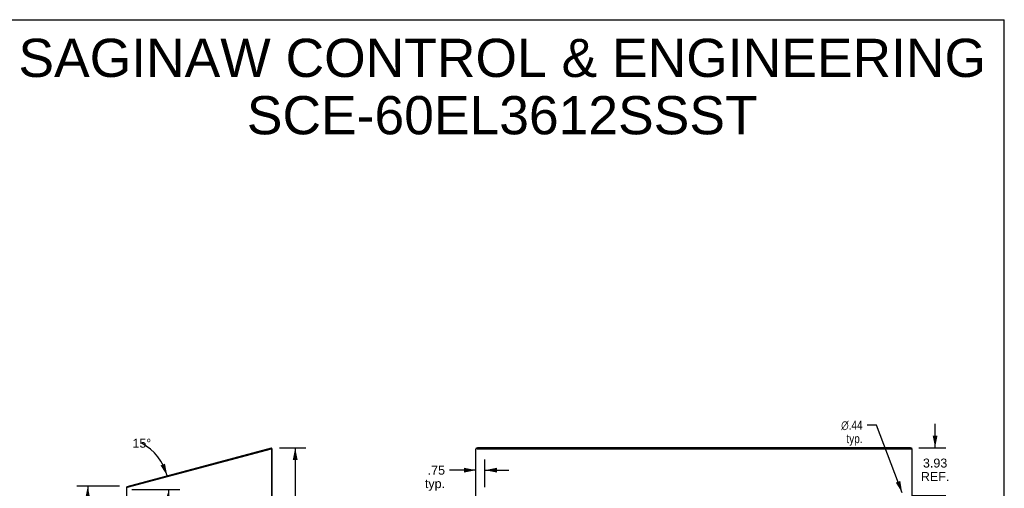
# Model space of a CAD drawing. Header units: inches. Extents: x 0 to 168, y 0 to 108.
# Tile 7 of 7: x 86 to 168, y 70 to 108. Entities that reach past the tile are written whole.
import ezdxf

# ---------------------------------------------------------------- set-up
doc = ezdxf.new("R2010")
doc.units = ezdxf.units.IN
doc.header["$LTSCALE"] = 9.21831
doc.header["$MEASUREMENT"] = 0
doc.layers.get('0').update_dxf_attribs({"linetype": 'CONTINUOUS'})
doc.layers.add('DIMENSIONS', color=7, linetype='CONTINUOUS')
doc.styles.get("Standard").update_dxf_attribs({"font": 'arial.ttf'})
doc.styles.add('TEXTSTYLE_1', font='gdt', dxfattribs={"width": 0.8})
doc.dimstyles.new('DIMSTYLE_1', dxfattribs={"dimtxt": 0.739437, "dimasz": 0.985915, "dimexe": 0.09, "dimexo": 0.07, "dimgap": 0.0375, "dimtad": 0, "dimtih": 1, "dimtoh": 1, "dimzin": 4, "dimdsep": 46, "dimtxsty": 'Standard', "dimblk": '_FILLED', "dimblk1": '_FILLED', "dimblk2": '_FILLED', "dimcen": 0.09, "dimazin": 1, "dimtfac": 1, "dimtofl": 0, "dimtmove": 0, "dimatfit": 3, "dimldrblk": '_FILLED', "dimfxl": 0, "dimtolj": 1, "dimtzin": 4, "dimarcsym": 0})
doc.dimstyles.new('DIMSTYLE_2', dxfattribs={"dimtxt": 0.739437, "dimasz": 0.985915, "dimexe": 0.09, "dimexo": 0.07, "dimgap": 0.0375, "dimtad": 0, "dimtih": 1, "dimtoh": 1, "dimdec": 0, "dimzin": 4, "dimdsep": 46, "dimtxsty": 'Standard', "dimblk": '_FILLED', "dimblk1": '_FILLED', "dimblk2": '_FILLED', "dimcen": 0.09, "dimadec": 0, "dimazin": 1, "dimtfac": 1, "dimtofl": 0, "dimtmove": 0, "dimatfit": 3, "dimldrblk": '_FILLED', "dimfxl": 0, "dimtolj": 1, "dimtzin": 4, "dimarcsym": 0})
doc.dimstyles.new('DIMSTYLE_3', dxfattribs={"dimtxt": 0.739437, "dimasz": 0.985915, "dimexe": 0.09, "dimexo": 0.07, "dimgap": 0.09, "dimtad": 0, "dimtih": 1, "dimtoh": 1, "dimzin": 4, "dimdsep": 46, "dimtxsty": 'Standard', "dimblk": '_FILLED', "dimblk1": '_FILLED', "dimblk2": '_FILLED', "dimcen": 0.09, "dimazin": 1, "dimtfac": 1, "dimtofl": 0, "dimtmove": 0, "dimatfit": 1, "dimldrblk": '_FILLED', "dimfxl": 0, "dimtolj": 1, "dimtzin": 4, "dimarcsym": 0})

# ---------------------------------------------------------------- blocks, each defined once
blk = doc.blocks.new('_FILLED')
at = {"color": 0, "linetype": 'ByBlock'}
blk.add_solid([(0, 0), (-1, 0.2), (-1, -0.2)], dxfattribs=at)
blk = doc.blocks.new('*D1')
at = {"layer": 'DIMENSIONS', "color": 2, "linetype": 'Continuous'}
for p, q in [((94.6, 69.942), (91.103, 69.942)), ((91.991, 69.942), (91.991, 40.679)), ((91.991, 9.938), (91.991, 39.201)), ((94.66, 9.938), (91.103, 9.938))]:
    blk.add_line(p, q, dxfattribs=at)
at = {"layer": 'DIMENSIONS', "color": 2, "linetype": 'Continuous', "xscale": 0.9859154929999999, "yscale": 0.9859154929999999, "zscale": 0.9859154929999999}
for p, rotation in [((91.991, 69.942), 90), ((91.991, 9.938), 270)]:
    blk.add_blockref('_FILLED', p, dxfattribs=dict(at, rotation=rotation))
at = {"layer": 'DIMENSIONS', "color": 2, "linetype": 'Continuous', "insert": (91.991, 40.31), "char_height": 0.7394, "width": 2.5839, "attachment_point": 2, "line_spacing_factor": 0.9}
blk.add_mtext('60.00', dxfattribs=at)
blk = doc.blocks.new('*D2')
at = {"layer": 'DIMENSIONS', "color": 2, "linetype": 'Continuous'}
for p, q in [((107.8, 73.109), (109.993, 73.109)), ((109.106, 73.109), (109.106, 42.263)), ((109.106, 9.938), (109.106, 40.784)), ((107.754, 9.938), (109.993, 9.938))]:
    blk.add_line(p, q, dxfattribs=at)
at = {"layer": 'DIMENSIONS', "color": 2, "linetype": 'Continuous', "xscale": 0.9859154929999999, "yscale": 0.9859154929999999, "zscale": 0.9859154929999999}
for p, rotation in [((109.106, 73.109), 90), ((109.106, 9.938), 270)]:
    blk.add_blockref('_FILLED', p, dxfattribs=dict(at, rotation=rotation))
at = {"layer": 'DIMENSIONS', "color": 2, "linetype": 'Continuous', "insert": (109.106, 41.893), "char_height": 0.7394, "width": 2.5839, "attachment_point": 2, "line_spacing_factor": 0.9}
blk.add_mtext('63.17', dxfattribs=at)
blk = doc.blocks.new('*D4')
at = {"layer": 'DIMENSIONS', "color": 2, "linetype": 'Continuous'}
blk.add_line((95.637, 69.688), (99.581, 69.688), dxfattribs=at)
for start, end in [(15, 60.98615), (334.03922, 360)]:
    blk.add_arc((94.341, 69.688), 4.352, start, end, dxfattribs=at)
for points in [[(98, 71.659), (98.545, 70.814), (98.367, 71.804)], [(98.778, 68.686), (98.693, 69.688), (98.386, 68.731)]]:
    blk.add_solid(points, dxfattribs=at)
at = {"layer": 'DIMENSIONS', "color": 2, "linetype": 'Continuous', "insert": (96.452, 73.863), "char_height": 0.73944, "width": 1.64197, "attachment_point": 2, "line_spacing_factor": 0.9}
blk.add_mtext('15\\fgdt;{\\fgdt;~}', dxfattribs=at)
blk = doc.blocks.new('*D5')
at = {"layer": 'DIMENSIONS', "color": 2, "linetype": 'Continuous'}
for p, q in [((124.763, 69.878), (124.763, 72.158)), ((124.013, 71.271), (121.841, 71.271)), ((124.763, 71.271), (126.735, 71.271))]:
    blk.add_line(p, q, dxfattribs=at)
at = {"layer": 'DIMENSIONS', "color": 2, "linetype": 'Continuous', "xscale": 0.9859154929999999, "yscale": 0.9859154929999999, "zscale": 0.9859154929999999}
blk.add_blockref('_FILLED', (124.013, 71.271), dxfattribs=at)
at = {"layer": 'DIMENSIONS', "color": 2, "linetype": 'Continuous', "xscale": 0.9859154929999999, "yscale": 0.9859154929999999, "zscale": 0.9859154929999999, "rotation": 180}
blk.add_blockref('_FILLED', (124.763, 71.271), dxfattribs=at)
at = {"layer": 'DIMENSIONS', "color": 2, "linetype": 'Continuous', "insert": (121.471, 71.641), "char_height": 0.7394, "width": 1.66305, "attachment_point": 3, "line_spacing_factor": 0.9}
blk.add_mtext('.75\\Ptyp.', dxfattribs=at)
blk = doc.blocks.new('*D6')
at = {"layer": 'DIMENSIONS', "color": 2, "linetype": 'Continuous'}
for p, q in [((157.068, 74.983), (156.282, 74.983)), ((159.185, 69.393), (157.068, 74.983))]:
    blk.add_line(p, q, dxfattribs=at)
at = {"layer": 'DIMENSIONS', "color": 2, "linetype": 'Continuous', "xscale": 0.9859154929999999, "yscale": 0.9859154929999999, "zscale": 0.9859154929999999, "rotation": 290.7443628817}
blk.add_blockref('_FILLED', (159.185, 69.393), dxfattribs=at)
at = {"layer": 'DIMENSIONS', "color": 2, "linetype": 'Continuous', "insert": (155.913, 75.352), "char_height": 0.73944, "width": 2.42081, "attachment_point": 3, "line_spacing_factor": 0.9, "style": 'TEXTSTYLE_1'}
blk.add_mtext('{\\fgdt;n}\\fArial;.44\\Ptyp.', dxfattribs=at)
blk = doc.blocks.new('*D17')
at = {"layer": 'DIMENSIONS', "color": 2, "linetype": 'Continuous'}
for p, q in [((161.896, 73.12), (161.896, 75.091)), ((160.56, 73.12), (162.783, 73.12)), ((159.953, 69.188), (162.783, 69.188)), ((161.896, 69.188), (161.896, 67.216))]:
    blk.add_line(p, q, dxfattribs=at)
at = {"layer": 'DIMENSIONS', "color": 2, "linetype": 'Continuous', "xscale": 0.9859154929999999, "yscale": 0.9859154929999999, "zscale": 0.9859154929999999}
for p, rotation in [((161.896, 73.12), 270), ((161.896, 69.188), 90)]:
    blk.add_blockref('_FILLED', p, dxfattribs=dict(at, rotation=rotation))
at = {"layer": 'DIMENSIONS', "color": 2, "linetype": 'Continuous', "insert": (161.896, 72.227), "char_height": 0.7394, "width": 2.34751, "attachment_point": 2, "line_spacing_factor": 0.9}
blk.add_mtext('3.93\\PREF.', dxfattribs=at)

msp = doc.modelspace()

# ---------------------------------------------------------------- linework, layer by layer
at = {"color": 7, "linetype": 'Continuous'}
for p, q in [((0, 108.451), (167.606, 108.451)), ((167.606, 0), (167.606, 108.451)), ((107.168, 73.047), (107.149, 73.12)), ((107.168, 73.047), (107.161, 73.045)), ((107.168, 73.038), (107.207, 73.038)), ((124.088, 73.043), (124.013, 73.043)), ((124.076, 73.043), (124.076, 73.099)), ((124.088, 73.008), (124.088, 73.043)), ((124.113, 73.044), (124.108, 73.043)), ((159.87, 73.047), (124.156, 73.047)), ((159.95, 73.038), (159.95, 73.099)), ((95.239, 69.899), (95.265, 69.878)), ((95.27, 69.859), (95.251, 69.932))]:
    msp.add_line(p, q, dxfattribs=at)
at = {"color": 3, "linetype": 'Continuous'}
for p, q in [((95.251, 69.932), (107.149, 73.12)), ((159.87, 73.12), (124.156, 73.12)), ((95.267, 69.858), (107.152, 73.043)), ((107.171, 10.043), (107.171, 73.028)), ((107.207, 10.013), (107.207, 73.038)), ((124.013, 10.013), (124.013, 73.043)), ((124.118, 73.038), (159.995, 73.038)), ((160.013, 10.013), (160.013, 73.019)), ((95.207, 10.013), (95.207, 69.858)), ((95.207, 69.858), (95.267, 69.858))]:
    msp.add_line(p, q, dxfattribs=at)
for points in [[(124.076, 73.099), (124.076, 73.1), (124.077, 73.102), (124.078, 73.103), (124.079, 73.105), (124.081, 73.106), (124.083, 73.108), (124.086, 73.109), (124.088, 73.11), (124.092, 73.111), (124.095, 73.113), (124.099, 73.114), (124.103, 73.115), (124.108, 73.116), (124.113, 73.116), (124.117, 73.117), (124.123, 73.118), (124.128, 73.118), (124.133, 73.119), (124.139, 73.119), (124.144, 73.119), (124.15, 73.12), (124.156, 73.12)], [(159.87, 73.12), (159.876, 73.12), (159.881, 73.119), (159.887, 73.119), (159.892, 73.119), (159.898, 73.118), (159.903, 73.118), (159.908, 73.117), (159.913, 73.116), (159.918, 73.116), (159.922, 73.115), (159.926, 73.114), (159.93, 73.113), (159.934, 73.111), (159.937, 73.11), (159.94, 73.109), (159.943, 73.108), (159.945, 73.106), (159.947, 73.105), (159.948, 73.103), (159.949, 73.102), (159.95, 73.1), (159.95, 73.099)], [(95.239, 69.899), (95.24, 69.901), (95.241, 69.902), (95.241, 69.904), (95.242, 69.906), (95.243, 69.908), (95.243, 69.91), (95.243, 69.913), (95.244, 69.915), (95.244, 69.917), (95.245, 69.919), (95.245, 69.921), (95.245, 69.923), (95.246, 69.925), (95.246, 69.927), (95.247, 69.928), (95.248, 69.929), (95.249, 69.93), (95.249, 69.931), (95.25, 69.931), (95.251, 69.932)]]:
    msp.add_lwpolyline(points, dxfattribs=at)
at = {"color": 7, "linetype": 'Continuous'}
for points in [[(124.108, 73.043), (124.103, 73.042), (124.099, 73.041), (124.095, 73.04), (124.092, 73.039), (124.088, 73.038)], [(124.156, 73.047), (124.15, 73.047), (124.144, 73.047), (124.139, 73.047), (124.133, 73.046), (124.128, 73.046), (124.123, 73.045), (124.117, 73.045), (124.113, 73.044)], [(159.937, 73.038), (159.937, 73.038), (159.934, 73.039), (159.93, 73.04), (159.926, 73.041), (159.922, 73.042), (159.918, 73.043), (159.913, 73.044), (159.908, 73.045), (159.903, 73.045), (159.898, 73.046), (159.892, 73.046), (159.887, 73.047), (159.881, 73.047), (159.876, 73.047), (159.87, 73.047)]]:
    msp.add_lwpolyline(points, dxfattribs=at)
at = {"color": 3, "linetype": 'Continuous'}
for centre, radius, start, end in [((107.156, 73.028), 0.015, 0, 105), ((124.118, 73.008), 0.03, 90, 180), ((95.352, 69.809), 0.145, 141.32814, 159.9528)]:
    msp.add_arc(centre, radius, start, end, dxfattribs=at)
msp.add_ellipse((159.868, 73.019), major_axis=(0.145, 0), ratio=0.267949, start_param=0, end_param=0.503802, dxfattribs=at)

# ---------------------------------------------------------------- texts
at = {"layer": 'DIMENSIONS', "color": 2, "linetype": 'Continuous', "insert": (126.186, 106.878), "char_height": 3.15493, "width": 79.6825, "attachment_point": 2, "line_spacing_factor": 0.9}
msp.add_mtext('SAGINAW CONTROL & ENGINEERING\\PSCE-60EL3612SSST', dxfattribs=at)

# ---------------------------------------------------------------- dimensions: what is measured, and where the dimension line sits
at = {"layer": 'DIMENSIONS', "color": 2, "linetype": 'Continuous'}
dim = msp.add_diameter_dim_2p(p1=(159.185, 69.393), p2=(159.34, 68.983), text='%%c<>\\Ptyp.', dimstyle='DIMSTYLE_3', override={"dimpost": '<>'}, dxfattribs=at)
dim.commit()
dim.dimension.update_dxf_attribs({"geometry": '*D6', "text_midpoint": (154.702, 74.428), "dimtype": 163})
dim = msp.add_linear_dim(base=(161.896, 69.188), p1=(160.49, 73.12), p2=(159.883, 69.188), angle=270, text='<>\\PREF.', dimstyle='DIMSTYLE_1', dxfattribs=at)
dim.commit()
dim.dimension.update_dxf_attribs({"geometry": '*D17', "text_midpoint": (161.896, 71.303), "dimtype": 160})
dim = msp.add_angular_dim_2l(base=(98.656, 70.256), line1=((95.524, 69.688), (95.567, 69.688)), line2=((98.435, 70.785), (98.477, 70.796)), dimstyle='DIMSTYLE_2', dxfattribs=at)
dim.commit()
dim.dimension.update_dxf_attribs({"geometry": '*D4', "text_midpoint": (96.452, 73.494), "dimtype": 162})
for base, p1, p2, angle, picture, middle in [((109.106, 73.109), (107.684, 9.938), (107.73, 73.109), 90, '*D2', (109.1, 41.52)), ((91.991, 9.938), (94.67, 69.942), (94.73, 9.938), 270, '*D1', (91.985, 39.936))]:
    dim = msp.add_linear_dim(base=base, p1=p1, p2=p2, angle=angle, dimstyle='DIMSTYLE_1', dxfattribs=at)
    dim.commit()
    dim.dimension.update_dxf_attribs({"geometry": picture, "text_midpoint": middle, "dimtype": 160})
dim = msp.add_linear_dim(base=(124.763, 71.271), p1=(124.013, 73.028), p2=(124.763, 69.808), text='<>\\Ptyp.', dimstyle='DIMSTYLE_1', dxfattribs=at)
dim.commit()
dim.dimension.update_dxf_attribs({"geometry": '*D5', "text_midpoint": (120.64, 70.716), "dimtype": 160})

doc.saveas('drawing.dxf')
